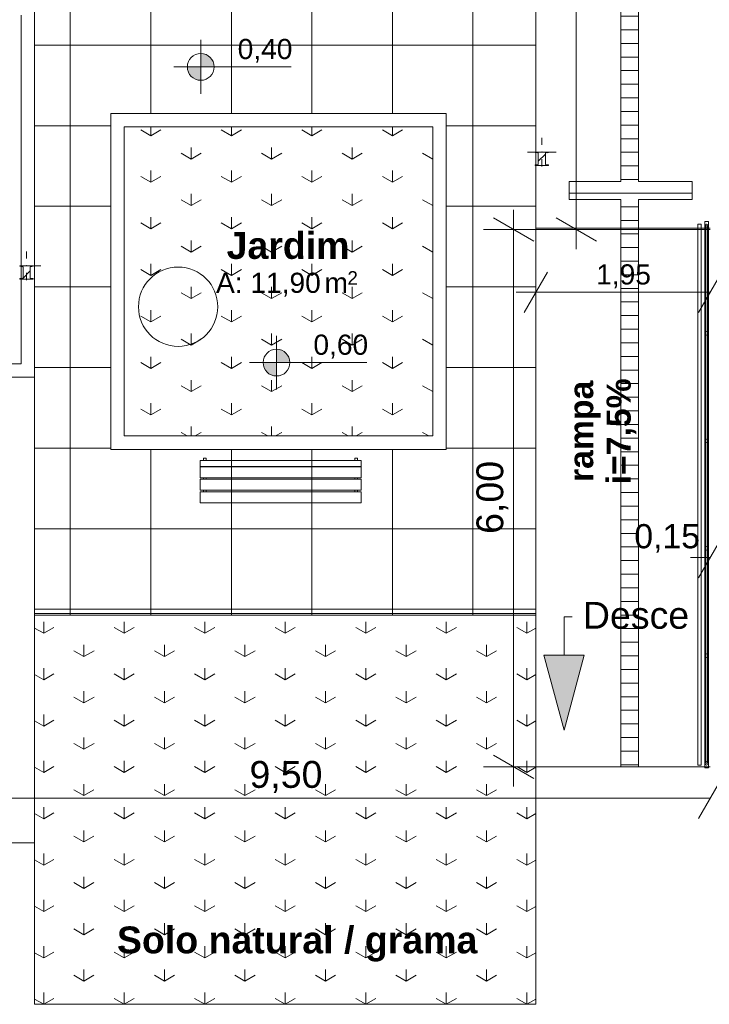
# Model space of a CAD drawing. Header units: millimetres. Extents: x 0 to 723, y 0 to 672.
# Tile 8 of 28: x 569 to 621, y 333 to 407. Entities that reach past the tile are written whole.
import ezdxf
from ezdxf.xclip import XClip

# ---------------------------------------------------------------- set-up
doc = ezdxf.new("R2010")
doc.units = ezdxf.units.MM
doc.header["$MEASUREMENT"] = 0
doc.header["$XCLIPFRAME"] = 0
doc.linetypes.add('Linha Tracejada 2_1', pattern=[3, 2, -1])
doc.linetypes.add('Wipeout_Contour', pattern=[1000, 0, -1000])
for name, color, linetype in [('Anotação - Geral.2D', 7, 'Continuous'), ('Cobertura.ARQ', 7, 'Continuous'), ('Cotas - Geral.2D', 7, 'Continuous'), ('Desenho 2D - Geral.2D', 7, 'Continuous'), ('Interior - Mobiliário .ARQ', 7, 'Continuous'), ('Laje.ARQ', 7, 'Continuous'), ('Parede.ARQ', 7, 'Continuous'), ('Pilar.ARQ', 7, 'Continuous'), ('Zonas.ARQ', 7, 'Continuous')]:
    doc.layers.add(name, color=color, linetype=linetype)
doc.styles.add('GENERATED_STYLE_1', font='txt')
doc.styles.add('GENERATED_STYLE_2', font='txt')
pattern_1 = [(45, (-392.8324, 470.6399), (-1.5909903, 1.5909903), []), (45, (-393.3627, 471.1702), (-1.5909903, 1.5909903), [])]

# ---------------------------------------------------------------- blocks, each defined once
blk = doc.blocks.new('Desenho_2_2', base_point=(-392.832, 470.64))
at = {"layer": 'Anotação - Geral.2D', "linetype": 'Continuous', "lineweight": 0}
blk.add_hatch(color=7, dxfattribs=at).paths.add_polyline_path([(609.959, 353.636), (611.459, 359.234), (608.459, 359.234)])
at = {"layer": 'Cobertura.ARQ', "linetype": 'Continuous', "lineweight": 0}
h = blk.add_hatch(dxfattribs=at)
h.set_pattern_fill('Relva_0002', color=83, style=0, pattern_type=2)
h.set_pattern_definition([(90, (589.1815, 333.231), (-6, 0), [0.86304, -2.5891]), (90, (592.1815, 334.957), (-6, 0), [0.86304, -2.5891]), (29.914, (589.1815, 333.231), (-3, 5.1782), [0.8653, -2.59584]), (29.914, (589.1815, 336.683), (-3, 5.1782), [0.8653, -2.59584]), (150.086, (589.1815, 333.231), (3, 5.1782), [0.8653, -2.59584]), (150.086, (589.1815, 336.683), (3, 5.1782), [0.8653, -2.59584])])
h.paths.add_polyline_path([(570.511, 333.231), (607.852, 333.231), (607.852, 362.216), (570.511, 362.216)])
at = {"layer": 'Cotas - Geral.2D', "linetype": 'Continuous', "lineweight": 0}
for points in [[(582.892, 403.028), (583.892, 403.028), (583.816, 403.411), (583.599, 403.735), (583.275, 403.952), (582.892, 404.028)], [(582.892, 403.028), (581.892, 403.028), (581.968, 402.645), (582.185, 402.321), (582.509, 402.104), (582.892, 402.028)], [(588.534, 381.013), (589.534, 381.013), (589.458, 381.395), (589.241, 381.72), (588.917, 381.937), (588.534, 382.013)], [(588.534, 381.013), (587.534, 381.013), (587.61, 380.63), (587.827, 380.306), (588.151, 380.089), (588.534, 380.013)]]:
    blk.add_hatch(color=7, dxfattribs=at).paths.add_polyline_path(points)
at = {"layer": 'Laje.ARQ', "linetype": 'Continuous', "lineweight": 0}
h = blk.add_hatch(dxfattribs=at)
h.set_pattern_fill('Madeira_2_0002', color=141, style=0, pattern_type=2)
h.set_pattern_definition([(0, (-392.8324, 470.6399), (0, 1.0133333), [])])
h.paths.add_polyline_path([(610.354, 393.148), (614.185, 393.148), (614.185, 350.915), (615.519, 350.915), (615.519, 393.155), (619.519, 393.155), (619.519, 394.489), (615.519, 394.489), (615.519, 536.519), (614.185, 536.519), (614.185, 394.481), (610.354, 394.481)])
h = blk.add_hatch(dxfattribs=at)
h.set_pattern_fill('Grelha_90x90_0002', color=83, style=0, pattern_type=2)
h.set_pattern_definition([(0, (-392.8324, 470.64), (0, 6), []), (90, (-392.8324, 470.64), (-6, 0), [])])
h.paths.add_polyline_path([(570.511, 446.721), (570.511, 362.216), (577.178, 362.216), (600.178, 362.216), (607.852, 362.216), (607.852, 398.55), (607.852, 415.55), (607.852, 438.55), (607.852, 446.721)])
h.paths.add_polyline_path([(577.178, 438.55), (600.178, 438.55), (600.178, 415.55), (577.178, 415.55)], flags=0)
h.paths.add_polyline_path([(600.178, 374.55), (577.178, 374.55), (577.178, 398.55), (600.178, 398.55)], flags=0)
h = blk.add_hatch(dxfattribs=at)
h.set_pattern_fill('Relva_0002', color=83, style=0, pattern_type=2)
h.set_pattern_definition([(90, (-392.8324, 470.64), (-6, 0), [0.866025, -2.598076]), (90, (-389.8324, 472.372), (-6, 0), [0.866025, -2.598076]), (30, (-392.8324, 470.64), (-3, 5.196152), [0.866025, -2.598076]), (30, (-392.8324, 474.104), (-3, 5.196152), [0.866025, -2.598076]), (150, (-392.8324, 470.64), (3, 5.196152), [0.866025, -2.598076]), (150, (-392.8324, 474.104), (3, 5.196152), [0.866025, -2.598076])])
h.paths.add_polyline_path([(577.178, 375.55), (600.178, 375.55), (600.178, 398.55), (577.178, 398.55)])
at = {"layer": 'Anotação - Geral.2D', "color": 8, "linetype": 'Continuous', "lineweight": 0}
for p, q in [((609.959, 359.234), (609.959, 362.082)), ((609.959, 362.082), (610.566, 362.082))]:
    blk.add_line(p, q, dxfattribs=at)
at = {"layer": 'Anotação - Geral.2D', "color": 7, "linetype": 'Continuous', "lineweight": 0}
for p, q in [((609.959, 353.636), (608.459, 359.234)), ((608.459, 359.234), (611.459, 359.234)), ((609.959, 353.636), (611.459, 359.234))]:
    blk.add_line(p, q, dxfattribs=at)
at = {"layer": 'Cobertura.ARQ', "color": 7, "linetype": 'Continuous', "lineweight": 0, "flags": 128}
for points in [[(607.852, 391.014), (620.852, 391.014)], [(607.852, 390.915), (607.852, 391.014)], [(607.852, 390.915), (620.852, 390.915)], [(607.852, 350.915), (607.852, 390.915)], [(570.511, 362.316), (607.852, 362.316)], [(570.511, 362.216), (570.511, 362.316)], [(570.511, 362.216), (607.852, 362.216)], [(570.511, 333.231), (570.511, 362.216)], [(607.852, 362.216), (607.852, 362.316)], [(607.852, 362.216), (607.852, 333.231)], [(620.852, 350.915), (607.852, 350.915)], [(607.852, 333.231), (570.511, 333.231)]]:
    blk.add_lwpolyline(points, dxfattribs=at)
at = {"layer": 'Cotas - Geral.2D', "color": 7, "linetype": 'Continuous', "lineweight": 0}
for p, q in [((610.868, 390.915), (610.868, 536.519)), ((582.892, 401.028), (582.892, 405.028)), ((580.892, 403.028), (589.633, 403.028)), ((606.202, 390.915), (606.202, 392.382)), ((607.702, 390.049), (604.702, 391.781)), ((609.368, 391.781), (612.368, 390.049)), ((608.452, 390.915), (603.952, 390.915)), ((606.202, 350.915), (606.202, 390.915)), ((613.118, 390.915), (608.618, 390.915)), ((610.868, 389.448), (610.868, 390.915)), ((607.852, 383.996), (607.852, 388.496)), ((608.718, 387.746), (606.986, 384.746)), ((619.986, 384.746), (621.718, 387.746)), ((606.385, 386.246), (607.852, 386.246)), ((607.852, 386.246), (620.852, 386.246)), ((588.534, 379.013), (588.534, 383.013)), ((586.534, 381.013), (595.275, 381.013)), ((621.718, 367.989), (619.986, 364.989)), ((619.385, 366.489), (620.852, 366.489)), ((604.702, 351.781), (607.702, 350.049)), ((608.452, 350.915), (603.952, 350.915)), ((606.202, 349.448), (606.202, 350.915)), ((621.718, 350.075), (619.986, 347.075)), ((557.511, 348.575), (620.852, 348.575))]:
    blk.add_line(p, q, dxfattribs=at)
for centre in [(582.892, 403.028), (588.534, 381.013)]:
    blk.add_circle(centre, 1, dxfattribs=at)
at = {"layer": 'Desenho 2D - Geral.2D', "color": 141, "linetype": 'Continuous', "lineweight": 0}
for p, q in [((614.185, 390.915), (614.185, 350.915)), ((615.519, 390.915), (615.519, 350.915))]:
    blk.add_line(p, q, dxfattribs=at)
at = {"layer": 'Desenho 2D - Geral.2D', "color": 7, "linetype": 'Continuous', "lineweight": 0}
blk.add_line((570.511, 345.256), (497.511, 345.256), dxfattribs=at)
at = {"layer": 'Interior - Mobiliário .ARQ', "color": 7, "linetype": 'Continuous', "lineweight": 0}
for p, q in [((583.305, 373.896), (583.105, 373.896)), ((583.105, 373.896), (583.105, 373.723)), ((583.305, 373.723), (583.305, 373.896)), ((594.572, 373.896), (594.372, 373.896)), ((594.372, 373.896), (594.372, 373.723)), ((594.572, 373.723), (594.572, 373.896)), ((594.838, 373.723), (582.838, 373.723)), ((582.838, 373.723), (582.838, 373.272)), ((582.838, 373.272), (594.838, 373.272)), ((594.838, 373.26), (582.838, 373.26)), ((582.838, 373.26), (582.838, 372.439)), ((583.105, 373.723), (583.305, 373.723)), ((583.305, 373.272), (583.105, 373.272)), ((583.105, 373.272), (583.105, 373.26)), ((583.105, 373.26), (583.305, 373.26)), ((583.305, 373.26), (583.305, 373.272)), ((594.372, 373.723), (594.572, 373.723)), ((594.572, 373.272), (594.372, 373.272)), ((594.372, 373.272), (594.372, 373.26)), ((594.372, 373.26), (594.572, 373.26)), ((594.572, 373.26), (594.572, 373.272)), ((594.838, 373.272), (594.838, 373.723)), ((594.838, 372.439), (594.838, 373.26)), ((582.838, 372.439), (594.838, 372.439)), ((583.305, 372.439), (583.105, 372.439)), ((583.105, 372.439), (583.105, 372.322)), ((583.305, 372.322), (583.305, 372.439)), ((594.372, 372.439), (594.372, 372.322)), ((594.572, 372.439), (594.372, 372.439)), ((594.572, 372.322), (594.572, 372.439)), ((594.838, 372.322), (582.838, 372.322)), ((582.838, 372.322), (582.838, 371.501)), ((583.105, 372.322), (583.305, 372.322)), ((594.372, 372.322), (594.572, 372.322)), ((594.838, 371.501), (594.838, 372.322)), ((582.838, 371.501), (594.838, 371.501)), ((594.838, 371.384), (582.838, 371.384)), ((582.838, 371.384), (582.838, 370.563)), ((583.305, 371.501), (583.105, 371.501)), ((583.105, 371.501), (583.105, 371.384)), ((583.105, 371.384), (583.305, 371.384)), ((583.305, 371.384), (583.305, 371.501)), ((594.372, 371.501), (594.372, 371.384)), ((594.572, 371.501), (594.372, 371.501)), ((594.372, 371.384), (594.572, 371.384)), ((594.572, 371.384), (594.572, 371.501)), ((594.838, 370.563), (594.838, 371.384)), ((582.838, 370.563), (594.838, 370.563))]:
    blk.add_line(p, q, dxfattribs=at)
for start, end in [(0, 180), (180, 0)]:
    blk.add_arc((581.204, 385.166), 2.954, start, end, dxfattribs=at)
at = {"layer": 'Laje.ARQ', "color": 141, "linetype": 'Continuous', "lineweight": 0, "flags": 128}
blk.add_lwpolyline([(610.354, 393.148), (614.185, 393.148), (614.185, 350.915), (615.519, 350.915), (615.519, 393.155), (619.519, 393.155), (619.519, 394.489), (615.519, 394.489), (615.519, 536.519), (614.185, 536.519), (614.185, 394.481), (610.354, 394.481)], close=True, dxfattribs=at)
at = {"layer": 'Laje.ARQ', "color": 83, "linetype": 'Continuous', "lineweight": 0, "flags": 128}
for points in [[(570.511, 446.721), (570.511, 362.216), (577.178, 362.216), (600.178, 362.216), (607.852, 362.216), (607.852, 398.55), (607.852, 415.55), (607.852, 438.55), (607.852, 446.721)], [(600.178, 374.55), (577.178, 374.55), (577.178, 398.55), (600.178, 398.55)], [(577.178, 375.55), (600.178, 375.55), (600.178, 398.55), (577.178, 398.55)]]:
    blk.add_lwpolyline(points, close=True, dxfattribs=at)
at = {"layer": 'Pilar.ARQ', "color": 7, "linetype": 'Continuous', "lineweight": 0}
blk.add_line((608.306, 397.221), (608.306, 397.754), dxfattribs=at)
at = {"layer": 'Zonas.ARQ', "color": 8, "linetype": 'Continuous', "lineweight": 0}
for p, q in [((620.719, 391.515), (620.452, 391.515)), ((620.452, 391.515), (620.452, 391.181)), ((620.719, 391.181), (620.719, 391.515)), ((620.185, 391.315), (619.919, 391.315)), ((619.919, 391.315), (619.919, 391.181)), ((620.185, 391.315), (619.919, 391.315)), ((619.919, 391.315), (619.919, 391.181)), ((619.919, 391.181), (619.919, 351.181)), ((619.919, 391.181), (619.919, 351.181)), ((620.185, 391.181), (620.185, 391.315)), ((620.185, 391.181), (620.185, 391.315)), ((620.185, 351.181), (620.185, 391.181)), ((620.185, 351.181), (620.185, 391.181)), ((620.452, 391.181), (620.452, 351.181)), ((620.652, 391.181), (620.519, 391.181)), ((620.519, 391.181), (620.519, 351.181)), ((620.652, 351.181), (620.652, 391.181)), ((620.719, 351.181), (620.719, 391.181)), ((619.919, 351.181), (619.919, 351.048)), ((619.919, 351.181), (619.919, 351.048)), ((620.185, 351.048), (620.185, 351.181)), ((620.185, 351.048), (620.185, 351.181)), ((620.452, 351.181), (620.452, 350.848)), ((620.519, 351.181), (620.652, 351.181)), ((620.719, 350.848), (620.719, 351.181)), ((619.919, 351.048), (620.185, 351.048)), ((619.919, 351.048), (620.185, 351.048)), ((620.452, 350.848), (620.719, 350.848))]:
    blk.add_line(p, q, dxfattribs=at)
at = {"layer": 'Zonas.ARQ', "color": 8, "linetype": 'Linha Tracejada 2_1', "lineweight": 0}
for p, q in [((620.652, 391.181), (620.519, 391.181)), ((620.519, 391.181), (620.519, 351.181)), ((620.652, 391.181), (620.519, 391.181)), ((620.519, 391.181), (620.519, 351.181)), ((620.652, 391.181), (620.519, 391.181)), ((620.519, 391.181), (620.519, 351.181)), ((620.652, 391.181), (620.519, 391.181)), ((620.519, 391.181), (620.519, 351.181)), ((620.652, 351.181), (620.652, 391.181)), ((620.652, 351.181), (620.652, 391.181)), ((620.652, 351.181), (620.652, 391.181)), ((620.652, 351.181), (620.652, 391.181)), ((620.519, 351.181), (620.652, 351.181)), ((620.519, 351.181), (620.652, 351.181)), ((620.519, 351.181), (620.652, 351.181)), ((620.519, 351.181), (620.652, 351.181))]:
    blk.add_line(p, q, dxfattribs=at)
at = {"layer": 'Zonas.ARQ', "color": 8, "linetype": 'Continuous', "lineweight": 0}
for centre, start, end in [((620.585, 391.181), 0, 180), ((620.585, 391.181), 180, 0), ((620.585, 383.181), 0, 180), ((620.585, 383.181), 180, 0), ((620.585, 375.181), 0, 180), ((620.585, 375.181), 180, 0), ((620.585, 367.181), 0, 180), ((620.585, 367.181), 180, 0), ((620.585, 359.181), 0, 180), ((620.585, 359.181), 180, 0), ((620.585, 351.181), 0, 180), ((620.585, 351.181), 180, 0)]:
    blk.add_arc(centre, 0.133, start, end, dxfattribs=at)
at = {"layer": 'Anotação - Geral.2D', "color": 7, "linetype": 'Continuous', "lineweight": 0, "insert": (610.334, 375.889), "char_height": 1.8, "attachment_point": 2, "rotation": 90, "line_spacing_factor": 0.931535, "style": 'GENERATED_STYLE_2'}
blk.add_mtext('\\A1;{\\pqc;\\fArial|b1|i0|c0|p38;rampa \\P\\pqc;\\fArial|b1|i0|c0|p38;i=7,5%}', dxfattribs=at)
at = {"layer": 'Anotação - Geral.2D', "color": 7, "linetype": 'Continuous', "lineweight": 0, "char_height": 2}
for s, insert, attachment_point, style in [('\\A1;{\\pql;\\fArial|b0|i0|c0|p38;Desce}', (611.366, 362.18), 4, 'GENERATED_STYLE_1'), ('\\A1;{\\pqc;\\fArial|b1|i0|c0|p38;Solo natural / grama}', (590.074, 339.024), 2, 'GENERATED_STYLE_2')]:
    blk.add_mtext(s, dxfattribs=dict(at, insert=insert, attachment_point=attachment_point, style=style))
at = {"layer": 'Cotas - Geral.2D', "color": 7, "linetype": 'Continuous', "lineweight": 0, "attachment_point": 7, "style": 'GENERATED_STYLE_1'}
for s, insert, char_height, width in [('\\A1;{\\pql;\\fArial|b0|i0|c0|p38;0,40}', (585.642, 403.328), 1.5, 3.99087), ('\\A1;{\\pql;\\fArial|b0|i0|c0|p38;1,95}', (612.356, 386.546), 1.5, 3.99087), ('\\A1;{\\pql;\\fArial|b0|i0|c0|p38;0,60}', (591.284, 381.313), 1.5, 3.99087), ('\\A1;{\\pql;\\fArial|b0|i0|c0|p38;0,15}', (615.196, 366.849), 1.8, 4.78904), ('\\A1;{\\pql;\\fArial|b0|i0|c0|p38;9,50}', (586.521, 348.975), 2, 5.32116)]:
    blk.add_mtext(s, dxfattribs=dict(at, insert=insert, char_height=char_height, width=width))
at = {"layer": 'Cotas - Geral.2D', "color": 7, "linetype": 'Continuous', "lineweight": 0, "insert": (605.802, 368.254), "char_height": 2, "width": 5.32116, "attachment_point": 7, "rotation": 90, "style": 'GENERATED_STYLE_1'}
blk.add_mtext('\\A1;{\\pql;\\fArial|b0|i0|c0|p38;6,00}', dxfattribs=at)
at = {"layer": 'Zonas.ARQ', "color": 7, "linetype": 'Continuous', "lineweight": 0, "attachment_point": 1}
for s, insert, char_height, style in [('\\A1;{\\pql;\\fArial|b1|i0|c0|p38;Jardim}', (584.814, 390.729), 2, 'GENERATED_STYLE_2'), ('\\A1;{\\pql;\\fArial|b0|i0|c0|p38;2}', (593.82, 387.814), 1, 'GENERATED_STYLE_1'), ('\\A1;{\\pql;\\fArial|b0|i0|c0|p38;A: 11,90}', (584.028, 387.7), 1.5, 'GENERATED_STYLE_1'), ('\\A1;{\\pql;\\fArial|b0|i0|c0|p38; m}', (591.53, 387.7), 1.5, 'GENERATED_STYLE_1')]:
    blk.add_mtext(s, dxfattribs=dict(at, insert=insert, char_height=char_height, style=style))
at = {"color": 254, "linetype": 'Wipeout_Contour', "lineweight": 0, "ltscale": 5511.044327}
blk.add_wipeout([(569.511, 387.274), (569.626, 387.29), (569.643, 387.299), (569.649, 387.317), (569.649, 388.125), (569.643, 388.142), (569.626, 388.151), (569.511, 388.167)], dxfattribs=at).dxf.layer = 'Parede.ARQ'
at = {"color": 254, "linetype": 'Wipeout_Contour', "lineweight": 0, "ltscale": 56452.40378}
blk.add_wipeout([(569.511, 406.888), (569.511, 388.221), (569.649, 388.221), (570.179, 388.221), (570.414, 388.221), (570.414, 388.204), (570.407, 388.187), (570.391, 388.178), (570.202, 388.151), (570.185, 388.142), (570.179, 388.125), (570.179, 387.317), (570.185, 387.299), (570.202, 387.29), (570.391, 387.264), (570.407, 387.255), (570.414, 387.238), (570.414, 387.221), (570.179, 387.221), (569.649, 387.221), (569.511, 387.221), (569.511, 380.923), (570.511, 379.923), (570.511, 447.221), (570.414, 447.221), (570.414, 447.204), (570.407, 447.187), (570.391, 447.178), (570.202, 447.151), (570.185, 447.142), (570.179, 447.125), (570.179, 446.317), (570.185, 446.299), (570.202, 446.29), (570.391, 446.264), (570.407, 446.255), (570.414, 446.238), (570.414, 446.221), (570.179, 446.221), (569.649, 446.221), (569.511, 446.221), (569.511, 427.554), (569.649, 427.554), (570.179, 427.554), (570.414, 427.554), (570.414, 427.538), (570.407, 427.52), (570.391, 427.511), (570.202, 427.485), (570.185, 427.476), (570.179, 427.458), (570.179, 426.65), (570.185, 426.633), (570.202, 426.624), (570.391, 426.597), (570.407, 426.588), (570.414, 426.571), (570.414, 426.554), (570.179, 426.554), (569.649, 426.554), (569.511, 426.554), (569.511, 407.888), (569.649, 407.888), (570.179, 407.888), (570.414, 407.888), (570.414, 407.871), (570.407, 407.853), (570.391, 407.845), (570.202, 407.818), (570.185, 407.809), (570.179, 407.792), (570.179, 406.984), (570.185, 406.966), (570.202, 406.957), (570.391, 406.931), (570.407, 406.922), (570.414, 406.904), (570.414, 406.888), (570.179, 406.888), (569.649, 406.888)], dxfattribs=at).dxf.layer = 'Parede.ARQ'
at = {"color": 254, "linetype": 'Wipeout_Contour', "lineweight": 0, "ltscale": 2844.847091}
blk.add_wipeout([(577.178, 398.55), (600.178, 398.55), (601.178, 399.55), (576.178, 399.55)], dxfattribs=at).dxf.layer = 'Parede.ARQ'
at = {"color": 254, "linetype": 'Wipeout_Contour', "lineweight": 0, "ltscale": 2792.103659}
blk.add_wipeout([(576.178, 374.55), (601.178, 374.55), (600.178, 375.55), (577.178, 375.55)], dxfattribs=at).dxf.layer = 'Parede.ARQ'
at = {"color": 254, "linetype": 'Wipeout_Contour', "lineweight": 0, "ltscale": 23230.356812}
blk.add_wipeout([(608.806, 395.688), (608.806, 395.704), (608.8, 395.722), (608.783, 395.731), (608.594, 395.757), (608.577, 395.766), (608.571, 395.784), (608.571, 396.592), (608.577, 396.609), (608.594, 396.618), (608.783, 396.645), (608.8, 396.653), (608.806, 396.671), (608.806, 396.688), (608.571, 396.688), (608.041, 396.688), (607.806, 396.688), (607.806, 396.671), (607.813, 396.653), (607.829, 396.645), (608.018, 396.618), (608.035, 396.609), (608.041, 396.592), (608.041, 395.784), (608.035, 395.766), (608.018, 395.757), (607.829, 395.731), (607.813, 395.722), (607.806, 395.704), (607.806, 395.688), (608.041, 395.688), (608.571, 395.688)], dxfattribs=at).dxf.layer = 'Pilar.ARQ'
at = {"layer": 'Pilar.ARQ', "linetype": 'Continuous', "lineweight": 0}
h = blk.add_hatch(dxfattribs=at)
h.set_pattern_fill('Aço_0002', color=151, style=0, pattern_type=2)
h.set_pattern_definition(pattern_1)
h.paths.add_polyline_path([(608.806, 395.688), (608.806, 395.704), (608.8, 395.722), (608.783, 395.731), (608.594, 395.757), (608.577, 395.766), (608.571, 395.784), (608.571, 396.592), (608.577, 396.609), (608.594, 396.618), (608.783, 396.645), (608.8, 396.653), (608.806, 396.671), (608.806, 396.688), (608.571, 396.688), (608.041, 396.688), (607.806, 396.688), (607.806, 396.671), (607.813, 396.653), (607.829, 396.645), (608.018, 396.618), (608.035, 396.609), (608.041, 396.592), (608.041, 395.784), (608.035, 395.766), (608.018, 395.757), (607.829, 395.731), (607.813, 395.722), (607.806, 395.704), (607.806, 395.688), (608.041, 395.688), (608.571, 395.688)])
at = {"layer": 'Parede.ARQ', "color": 8, "linetype": 'Continuous', "lineweight": 0, "flags": 128}
for points in [[(570.511, 379.923), (570.511, 447.221)], [(569.511, 406.888), (569.511, 388.221)], [(601.178, 399.55), (576.178, 399.55)], [(577.178, 398.55), (600.178, 398.55)], [(569.511, 388.167), (569.511, 387.274)], [(569.511, 387.221), (569.511, 380.923)], [(600.178, 375.55), (577.178, 375.55)], [(576.178, 374.55), (601.178, 374.55)]]:
    blk.add_lwpolyline(points, dxfattribs=at)
at = {"layer": 'Pilar.ARQ', "color": 7, "linetype": 'Continuous', "lineweight": 0}
for p, q in [((607.773, 396.688), (607.239, 396.688)), ((608.839, 396.688), (609.373, 396.688)), ((608.306, 396.154), (608.306, 395.621)), ((569.914, 388.754), (569.914, 389.288))]:
    blk.add_line(p, q, dxfattribs=at)
at = {"layer": 'Pilar.ARQ', "color": 7, "linetype": 'Continuous', "lineweight": 0, "flags": 128}
blk.add_lwpolyline([(608.806, 395.688), (608.806, 395.704), (608.8, 395.722), (608.783, 395.731), (608.594, 395.757), (608.577, 395.766), (608.571, 395.784), (608.571, 396.592), (608.577, 396.609), (608.594, 396.618), (608.783, 396.645), (608.8, 396.653), (608.806, 396.671), (608.806, 396.688), (608.571, 396.688), (608.041, 396.688), (607.806, 396.688), (607.806, 396.671), (607.813, 396.653), (607.829, 396.645), (608.018, 396.618), (608.035, 396.609), (608.041, 396.592), (608.041, 395.784), (608.035, 395.766), (608.018, 395.757), (607.829, 395.731), (607.813, 395.722), (607.806, 395.704), (607.806, 395.688), (608.041, 395.688), (608.571, 395.688)], close=True, dxfattribs=at)
at = {"layer": 'Pilar.ARQ', "color": 7, "linetype": 'Continuous', "lineweight": 0}
blk.add_point((608.306, 396.688), dxfattribs=at)
at = {"color": 254, "linetype": 'Wipeout_Contour', "lineweight": 0, "ltscale": 2778.369808}
blk.add_wipeout([(577.178, 375.55), (577.178, 398.55), (576.178, 399.55), (576.178, 374.55)], dxfattribs=at).dxf.layer = 'Parede.ARQ'
at = {"color": 254, "linetype": 'Wipeout_Contour', "lineweight": 0, "ltscale": 2858.580769}
blk.add_wipeout([(600.178, 398.55), (600.178, 375.55), (601.178, 374.55), (601.178, 399.55)], dxfattribs=at).dxf.layer = 'Parede.ARQ'
at = {"color": 254, "linetype": 'Wipeout_Contour', "lineweight": 0, "ltscale": 2720.527984}
blk.add_wipeout([(557.511, 379.923), (570.511, 379.923), (569.511, 380.923), (557.511, 380.923)], dxfattribs=at).dxf.layer = 'Parede.ARQ'
at = {"color": 254, "linetype": 'Wipeout_Contour', "lineweight": 0, "ltscale": 22057.493735}
blk.add_wipeout([(570.414, 387.221), (570.414, 387.238), (570.407, 387.255), (570.391, 387.264), (570.202, 387.29), (570.185, 387.299), (570.179, 387.317), (570.179, 388.125), (570.185, 388.142), (570.202, 388.151), (570.391, 388.178), (570.407, 388.187), (570.414, 388.204), (570.414, 388.221), (570.179, 388.221), (569.649, 388.221), (569.414, 388.221), (569.414, 388.204), (569.42, 388.187), (569.437, 388.178), (569.626, 388.151), (569.643, 388.142), (569.649, 388.125), (569.649, 387.317), (569.643, 387.299), (569.626, 387.29), (569.437, 387.264), (569.42, 387.255), (569.414, 387.238), (569.414, 387.221), (569.649, 387.221), (570.179, 387.221)], dxfattribs=at).dxf.layer = 'Pilar.ARQ'
at = {"layer": 'Pilar.ARQ', "linetype": 'Continuous', "lineweight": 0}
h = blk.add_hatch(dxfattribs=at)
h.set_pattern_fill('Aço_0002', color=151, style=0, pattern_type=2)
h.set_pattern_definition(pattern_1)
h.paths.add_polyline_path([(570.414, 387.221), (570.414, 387.238), (570.407, 387.255), (570.391, 387.264), (570.202, 387.29), (570.185, 387.299), (570.179, 387.317), (570.179, 388.125), (570.185, 388.142), (570.202, 388.151), (570.391, 388.178), (570.407, 388.187), (570.414, 388.204), (570.414, 388.221), (570.179, 388.221), (569.649, 388.221), (569.414, 388.221), (569.414, 388.204), (569.42, 388.187), (569.437, 388.178), (569.626, 388.151), (569.643, 388.142), (569.649, 388.125), (569.649, 387.317), (569.643, 387.299), (569.626, 387.29), (569.437, 387.264), (569.42, 387.255), (569.414, 387.238), (569.414, 387.221), (569.649, 387.221), (570.179, 387.221)])
at = {"layer": 'Parede.ARQ', "color": 8, "linetype": 'Continuous', "lineweight": 0, "flags": 128}
for points in [[(576.178, 399.55), (576.178, 374.55)], [(601.178, 374.55), (601.178, 399.55)], [(577.178, 375.55), (577.178, 398.55)], [(600.178, 398.55), (600.178, 375.55)], [(569.511, 380.923), (557.511, 380.923)], [(557.511, 379.923), (570.511, 379.923)]]:
    blk.add_lwpolyline(points, dxfattribs=at)
at = {"layer": 'Pilar.ARQ', "color": 7, "linetype": 'Continuous', "lineweight": 0}
for p, q in [((570.447, 388.221), (570.981, 388.221)), ((569.914, 387.688), (569.914, 387.154))]:
    blk.add_line(p, q, dxfattribs=at)
at = {"layer": 'Pilar.ARQ', "color": 7, "linetype": 'Continuous', "lineweight": 0, "flags": 128}
blk.add_lwpolyline([(570.414, 387.221), (570.414, 387.238), (570.407, 387.255), (570.391, 387.264), (570.202, 387.29), (570.185, 387.299), (570.179, 387.317), (570.179, 388.125), (570.185, 388.142), (570.202, 388.151), (570.391, 388.178), (570.407, 388.187), (570.414, 388.204), (570.414, 388.221), (570.179, 388.221), (569.649, 388.221), (569.414, 388.221), (569.414, 388.204), (569.42, 388.187), (569.437, 388.178), (569.626, 388.151), (569.643, 388.142), (569.649, 388.125), (569.649, 387.317), (569.643, 387.299), (569.626, 387.29), (569.437, 387.264), (569.42, 387.255), (569.414, 387.238), (569.414, 387.221), (569.649, 387.221), (570.179, 387.221)], close=True, dxfattribs=at)
at = {"layer": 'Pilar.ARQ', "color": 7, "linetype": 'Continuous', "lineweight": 0}
blk.add_point((569.914, 388.221), dxfattribs=at)

msp = doc.modelspace()

# ---------------------------------------------------------------- block references
at = {"color": 7, "linetype": 'Continuous', "lineweight": 0}
ref = msp.add_blockref('Desenho_2_2', (-392.832, 470.64), dxfattribs=at)
XClip(ref).set_block_clipping_path([(481.2565355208, 323.9834960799), (703.3929709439, 655.0257970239)])

doc.saveas('drawing.dxf')
